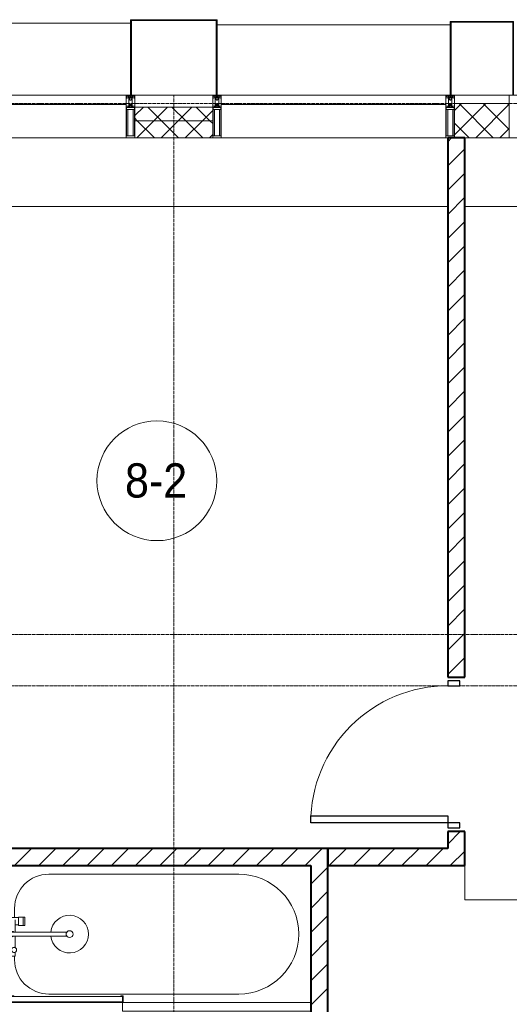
# Model space of a CAD drawing. Header units: millimetres. Extents: x 5617 to 106049, y 7718 to 209339.
# Tile 55 of 63: x 54419 to 57279, y 27840 to 33590. Entities that reach past the tile are written whole.
import ezdxf

# ---------------------------------------------------------------- set-up
doc = ezdxf.new("R2010")
doc.units = ezdxf.units.MM
doc.linetypes.add('ADSK_Линия сетки', pattern=[25, 20, -2.5, 0, -2.5])
doc.linetypes.add('Линия сетки', pattern=[25, 20, -2.5, 0, -2.5])
for name, color, linetype, lineweight in [('Двери', 7, 'Continuous', 18), ('Импосты витража', 7, 'Continuous', 18), ('Колонны', 7, 'Continuous', 18), ('Марки помещений', 7, 'Continuous', 20), ('Мебель', 7, 'Continuous', 18), ('Оси', 7, 'Continuous', 9), ('Панели витража', 7, 'Continuous', 18), ('Перекрытия', 7, 'Continuous', 18), ('Сантехнические приборы', 7, 'Continuous', 18), ('Стены', 7, 'Continuous', 18), ('Стены разрез', 7, 'Continuous', 40), ('Стены штриховка', 7, 'Continuous', 40), ('Элементы узлов', 7, 'Continuous', 18)]:
    doc.layers.add(name, color=color, linetype=linetype, lineweight=lineweight)
doc.styles.add('Arial_3', font='arial.ttf', dxfattribs={"width": 0.9, "height": 200})
pattern_1 = [(45, (0, 0), (-70.71068, 70.71068), [])]
pattern_2 = [(45, (0, 0), (-70.71068, 70.71068), []), (135, (0, 0), (-70.71068, -70.71068), [])]

# ---------------------------------------------------------------- blocks, each defined once
blk = doc.blocks.new('MR_Ванна - Санузел с ванной_1800x800-2638737-МКСС_К4_L18_61_500_')
at = {"layer": 'Сантехнические приборы', "color": 253, "true_color": 0xaaaaaa}
for p, q in [((630, 750), (-480, 750)), ((210, 800.1), (195, 800.1)), ((195, 800.1), (195, 760)), ((195, 760), (210, 760)), ((200, 765), (200, 795.1)), ((200, 795.1), (210, 795.1)), ((200, 795.1), (200, 765)), ((895, 795.1), (200, 795.1)), ((210, 765), (200, 765)), ((200, 765), (895, 765)), ((210, 795.1), (210, 800.1)), ((210, 800), (885, 800)), ((210, 760), (210, 765)), ((895, 765), (835, 765)), ((835, 765), (835, 760)), ((835, 760), (900, 760)), ((900, 800), (885, 800)), ((885, 800), (885, 795.1)), ((885, 795.1), (895, 795.1)), ((895, 795.1), (895, 765)), ((895, 765), (895, 795.1)), ((900, 760), (900, 800)), ((900, 760), (900, 509.8)), ((826.3, 529.1), (858, 529.1)), ((826.3, 505.7), (826.3, 529.1)), ((830, 529.1), (830, 550)), ((858, 529.1), (858, 411.3)), ((826.3, 411.3), (826.3, 478.7)), ((858, 493.3), (866, 493.3)), ((858, 466.4), (858, 493.3)), ((866, 466.4), (858, 466.4)), ((866, 496), (880, 496)), ((866, 464), (866, 496)), ((866, 493.3), (866, 466.4)), ((880, 464), (866, 464)), ((880, 509.8), (900, 509.8)), ((880, 450), (880, 509.8)), ((880, 496), (880, 464)), ((900, 509.8), (900, 450)), ((524.9, 411.3), (880, 411.3)), ((900, 450), (880, 450)), ((880, 411.3), (880, 388.7)), ((900, 450), (900, 360)), ((880, 388.7), (524.9, 388.7)), ((770.9, 301.9), (770.9, 348.9)), ((770.9, 348.9), (780, 348.9)), ((780, 301.9), (780, 348.9)), ((780, 348.9), (807.5, 348.9)), ((780, 348.9), (780, 301.9)), ((807.5, 348.9), (807.5, 301.9)), ((807.5, 303.8), (807.5, 346.6)), ((807.5, 346.6), (826.3, 346.6)), ((826.3, 316.7), (826.3, 388.7)), ((858, 388.7), (858, 316.7)), ((866, 314), (866, 346)), ((866, 346), (880, 346)), ((880, 300.2), (880, 360)), ((880, 360), (900, 360)), ((880, 346), (880, 314)), ((900, 360), (900, 300.2)), ((780, 301.9), (770.9, 301.9)), ((807.5, 301.9), (780, 301.9)), ((858, 303.8), (807.5, 303.8)), ((830, 250), (830, 303.8)), ((858, 316.7), (858, 343.6)), ((858, 343.6), (866, 343.6)), ((858, 316.7), (858, 303.8)), ((866, 316.7), (858, 316.7)), ((866, 343.6), (866, 316.7)), ((880, 314), (866, 314)), ((900, 300.2), (880, 300.2)), ((900, 300.2), (900, 0)), ((-480, 50), (630, 50))]:
    blk.add_line(p, q, dxfattribs=at)
for centre, radius, start, end in [((-480, 400), 350, 90, 270), ((630, 550), 200, 360, 90), ((508.5, 400), 110, 5.91598, 354.08402), ((832.8, 492.2), 15, 90, 270), ((832.8, 492.2), 15, 244.04828, 115.95172), ((832.8, 492.2), 15, 270, 90), ((508.5, 400), 20, 90, 270), ((508.5, 400), 20, 270, 90), ((508.5, 400), 20, 325.4667, 34.5333), ((843.9, 400), 15.5, 47.00933, 132.99067), ((843.9, 400), 15.5, 227.00933, 312.99067), ((630, 250), 200, 270, 360)]:
    blk.add_arc(centre, radius, start, end, dxfattribs=at)
blk = doc.blocks.new('MR_Зона обслуживания - MR_Зона обслуживания-2638739-МКСС_К4_L18_61_500_')
at = {"layer": 'Мебель', "lineweight": 9}
for p, q in [((550, 50), (-550, 50)), ((-550, 0), (545.1, 0)), ((550, 0.1), (550, 50))]:
    blk.add_line(p, q, dxfattribs=at)
blk = doc.blocks.new('A_DOR_Door - Вн_3_Одинарная_900x2100-3250834-МКСС_К4_L18_61_500_')
at = {"layer": 'Двери', "color": 253, "lineweight": 30, "true_color": 0xaaaaaa}
for p, q in [((-400, 50), (-400, 850)), ((-400, 850), (-360, 850)), ((-400, 50), (-400, 850)), ((-360, 850), (-360, 50)), ((-430, 50), (-430, -20)), ((-400, 50), (-430, 50)), ((-360, 50), (-400, 50)), ((-400, -20), (-400, 50)), ((430, 50), (400, 50)), ((400, 50), (400, -20)), ((430, -20), (430, 50)), ((-430, -20), (-400, -20)), ((400, -20), (430, -20))]:
    blk.add_line(p, q, dxfattribs=at)
at = {"layer": 'Двери', "color": 254, "lineweight": 9, "true_color": 0xd4d4d4}
blk.add_arc((-400, 50), 800, 360, 90, dxfattribs=at)
blk = doc.blocks.new('135_SLK_K4_AR_rvt-1-МКСС_К4_L18_61_500_')
at = {"layer": 'Стены разрез', "lineweight": 9, "true_color": 0xaaaaaa}
h = blk.add_hatch(dxfattribs=at)
h.set_pattern_fill('FP_3', color=253, style=0, pattern_type=2)
h.set_pattern_definition(pattern_1)
h.paths.add_polyline_path([(131250, 28650), (131250, 28850), (131150, 28850), (131150, 28650)])
h.paths.add_polyline_path([(131250, 29750), (131250, 32900), (131150, 32900), (131150, 29750)])
h = blk.add_hatch(dxfattribs=at)
h.set_pattern_fill('FP_3', color=253, style=0, pattern_type=2)
h.set_pattern_definition(pattern_1)
h.paths.add_polyline_path([(130350, 28650), (130350, 28750), (128500, 28750), (128500, 28650), (129396.2, 28650)])
h = blk.add_hatch(dxfattribs=at)
h.set_pattern_fill('FP_3', color=253, style=0, pattern_type=2)
h.set_pattern_definition(pattern_1)
h.paths.add_polyline_path([(130350, 26350), (130450, 26350), (130450, 26950), (130350, 26950), (130350, 26543.4)])
h.paths.add_polyline_path([(130450, 27750), (130450, 28750), (130350, 28750), (130350, 27750)])
h = blk.add_hatch(dxfattribs=at)
h.set_pattern_fill('FP_3', color=253, style=0, pattern_type=2)
h.set_pattern_definition(pattern_1)
h.paths.add_polyline_path([(130450, 28650), (131150, 28650), (131150, 28750), (130450, 28750)])
at = {"layer": 'Перекрытия', "color": 253, "true_color": 0xaaaaaa}
for p, q in [((131150, 32500), (128000, 32500)), ((136150, 32500), (131250, 32500))]:
    blk.add_line(p, q, dxfattribs=at)
at = {"layer": 'Стены', "color": 253, "true_color": 0xaaaaaa}
for p, q in [((131250.8, 28700), (131250, 28700)), ((131250.8, 28700), (131250.8, 28450.4)), ((131250, 28450.4), (131250, 28650)), ((131250, 28450.4), (131250, 28449.6)), ((132400, 28449.6), (131250, 28449.6)), ((131250.8, 28450.4), (132400, 28450.4))]:
    blk.add_line(p, q, dxfattribs=at)
at = {"layer": 'Стены разрез', "color": 253, "true_color": 0xaaaaaa}
for p, q in [((131250, 32900), (131150, 32900)), ((131150, 32900), (131150, 29750)), ((131250, 29750), (131250, 32900)), ((131150, 29750), (131250, 29750)), ((131250, 28850), (131150, 28850)), ((131150, 28850), (131150, 28750)), ((131250, 28650), (131250, 28850)), ((130350, 28750), (128500, 28750)), ((130450, 28750), (130350, 28750)), ((130450, 27750), (130450, 28750)), ((131150, 28750), (130450, 28750)), ((130450, 28750), (130450, 28650)), ((128500, 28650), (130350, 28650)), ((130350, 28650), (130350, 27750)), ((130450, 28650), (131150, 28650)), ((131150, 28650), (131250, 28650))]:
    blk.add_line(p, q, dxfattribs=at)
at = {"layer": 'Двери', "color": 253, "lineweight": 18, "true_color": 0xaaaaaa, "rotation": 90}
blk.add_blockref('A_DOR_Door - Вн_3_Одинарная_900x2100-3250834-МКСС_К4_L18_61_500_', (131200, 29300), dxfattribs=at)
at = {"layer": 'Мебель', "color": 253, "lineweight": 18, "true_color": 0xaaaaaa, "rotation": 180}
blk.add_blockref('MR_Зона обслуживания - MR_Зона обслуживания-2638739-МКСС_К4_L18_61_500_', (129800, 27850), dxfattribs=at)
at = {"layer": 'Сантехнические приборы', "color": 253, "lineweight": 18, "true_color": 0xaaaaaa, "rotation": 180}
blk.add_blockref('MR_Ванна - Санузел с ванной_1800x800-2638737-МКСС_К4_L18_61_500_', (129450, 28650), dxfattribs=at)
blk = doc.blocks.new('System Panel - A_PAN_Glass-7513417-МКСС_К4_L18_61_500_')
at = {"layer": 'Панели витража', "color": 253, "lineweight": 5, "true_color": 0xaaaaaa}
for p, q in [((656.25, 0), (-656.25, 0)), ((-656.25, 0), (-656.25, -55)), ((656.25, -55), (656.25, 0)), ((-656.25, -55), (656.25, -55))]:
    blk.add_line(p, q, dxfattribs=at)
blk = doc.blocks.new('Rectangular Mullion - R_StandardFrame_50Wx250H-5816490-МКСС_К4_L18_61_500_')
at = {"layer": 'Импосты витража', "color": 253, "lineweight": 5, "true_color": 0xaaaaaa}
blk.add_line((134740, 32900), (133427.5, 32900), dxfattribs=at)
blk = doc.blocks.new('Rectangular Mullion - 50Wx250H-2623690-МКСС_К4_L18_61_500_')
at = {"layer": 'Элементы узлов', "color": 253, "lineweight": 5, "true_color": 0xaaaaaa}
for p, q in [((-25, 65.2), (-25, 250)), ((-25, 250), (0, 250)), ((-23, 237.3), (0, 237.3)), ((-23, 237.3), (-23, 73.6)), ((-14.9, 84), (-14.9, 237.3)), ((25, 250), (0, 250)), ((23, 237.3), (0, 237.3)), ((14.9, 84), (14.9, 237.3)), ((23, 237.3), (23, 73.6)), ((25, 65.2), (25, 250)), ((-14, 65.2), (-25, 65.2)), ((0, 84), (-23, 84)), ((-0.5, 73.6), (-23, 73.6)), ((-14, 71.3), (-14, 65.2)), ((-10, 71.3), (-14, 71.3)), ((-10, 53), (-10, 71.3)), ((-7, 65.2), (-5.9, 67.3)), ((-7, 65.2), (-7, 54.7)), ((-4.1, 67.3), (-5.9, 67.3)), ((-4.1, 67.3), (-2.9, 65.1)), ((-2.9, 65.1), (-2.9, 54.6)), ((0, 84), (23, 84)), ((0.5, 73.6), (23, 73.6)), ((4.1, 67.3), (2.9, 65.1)), ((2.9, 65.1), (2.9, 54.6)), ((4.1, 67.3), (5.9, 67.3)), ((7, 65.2), (5.9, 67.3)), ((7, 65.2), (7, 54.7)), ((10, 71.3), (14, 71.3)), ((10, 53), (10, 71.3)), ((14, 71.3), (14, 65.2)), ((14, 65.2), (25, 65.2)), ((-23.8, 14.6), (-25, 14.2)), ((-25, 0), (-25, 14.2)), ((-22.3, 17), (-23.8, 17)), ((-23.8, 17), (-23.8, 14.6)), ((-22.5, 10.6), (-23.8, 14.6)), ((-22.5, 10.6), (-23.7, 9.9)), ((-23.7, 1.3), (-23.7, 9.9)), ((-23.7, 1.3), (-11.8, 1.3)), ((-23.2, 10.2), (-22.5, 8)), ((-22.5, 8), (-22.5, 4.5)), ((-21.3, 4.5), (-22.5, 4.5)), ((-22.3, 17), (-22.3, 16)), ((-22.3, 16), (-21.3, 16)), ((-19, 17.6), (-21.3, 16)), ((-21.3, 4.5), (-21.3, 6.5)), ((-21.3, 6.5), (-14.2, 6.5)), ((-18.4, 16.6), (-19, 17.6)), ((-7.4, 16.6), (-18.4, 16.6)), ((-14.2, 6.5), (-14.2, 4.5)), ((-13.2, 4.5), (-14.2, 4.5)), ((-13.2, 4.5), (-12.2, 7.2)), ((-12.7, 7.6), (-11.3, 11.4)), ((-12.7, 7.6), (-11.8, 6.9)), ((-12.2, 9), (-12.2, 14.8)), ((-12.2, 14.8), (0, 14.8)), ((-11.8, 1.3), (-11.8, 6.9)), ((-10.5, 11.2), (-11.3, 11.4)), ((-10.5, 1.5), (-10.5, 11.2)), ((-4.8, 1.5), (-10.5, 1.5)), ((-8.7, 53), (-10, 53)), ((-10, 53), (-10, 17)), ((-10, 17), (-7.5, 17)), ((-8.7, 53), (-7, 54.7)), ((-8.5, 23), (-1.5, 30)), ((-8.5, 18.5), (-8.5, 23)), ((-7.5, 18.5), (-8.5, 18.5)), ((-7.5, 17), (-7.5, 18.5)), ((-7.4, 18), (-7.4, 16.6)), ((-2.6, 18), (-7.4, 18)), ((0, 8), (-4.8, 8)), ((-4.8, 1.5), (-4.8, 8)), ((-1.3, 53), (-2.9, 54.6)), ((-2.6, 18), (-2.6, 16.8)), ((-2.6, 16.8), (0, 16.8)), ((-1.5, 30), (0, 30)), ((0, 53), (-1.3, 53)), ((0, 53), (1.3, 53)), ((1.5, 30), (0, 30)), ((2.6, 16.8), (0, 16.8)), ((0, 14.8), (0, 16.8)), ((0, 14.8), (0, 16.8)), ((12.2, 14.8), (0, 14.8)), ((0, 0), (0, 8)), ((0, 8), (4.8, 8)), ((0, 0), (0, 8)), ((1.3, 53), (2.9, 54.6)), ((8.5, 23), (1.5, 30)), ((2.6, 18), (2.6, 16.8)), ((2.6, 18), (7.4, 18)), ((4.8, 1.5), (4.8, 8)), ((4.8, 1.5), (10.5, 1.5)), ((8.7, 53), (7, 54.7)), ((7.4, 18), (7.4, 16.6)), ((7.4, 16.6), (18.4, 16.6)), ((7.5, 18.5), (8.5, 18.5)), ((7.5, 17), (7.5, 18.5)), ((10, 17), (7.5, 17)), ((8.5, 18.5), (8.5, 23)), ((8.7, 53), (10, 53)), ((10, 53), (10, 17)), ((10.5, 11.2), (11.3, 11.4)), ((10.5, 1.5), (10.5, 11.2)), ((12.7, 7.6), (11.3, 11.4)), ((12.7, 7.6), (11.8, 6.9)), ((11.8, 1.3), (11.8, 6.9)), ((23.7, 1.3), (11.8, 1.3)), ((12.2, 9), (12.2, 14.8)), ((13.2, 4.5), (12.2, 7.2)), ((13.2, 4.5), (14.2, 4.5)), ((21.3, 6.5), (14.2, 6.5)), ((14.2, 6.5), (14.2, 4.5)), ((18.4, 16.6), (19, 17.6)), ((19, 17.6), (21.3, 16)), ((22.3, 16), (21.3, 16)), ((21.3, 4.5), (21.3, 6.5)), ((21.3, 4.5), (22.5, 4.5)), ((22.3, 17), (22.3, 16)), ((22.3, 17), (23.8, 17)), ((22.5, 10.6), (23.8, 14.6)), ((22.5, 10.6), (23.7, 9.9)), ((23.2, 10.2), (22.5, 8)), ((22.5, 8), (22.5, 4.5)), ((23.7, 1.3), (23.7, 9.9)), ((23.8, 17), (23.8, 14.6)), ((23.8, 14.6), (25, 14.2)), ((25, 0), (25, 14.2)), ((-25, 0), (0, 0)), ((25, 0), (0, 0))]:
    blk.add_line(p, q, dxfattribs=at)
for centre, start, end in [((-0.5, 73.1), 360, 90), ((0.5, 73.1), 90, 180)]:
    blk.add_arc(centre, 0.5, start, end, dxfattribs=at)
blk = doc.blocks.new('Rectangular Mullion - R_StandardFrame_50Wx250H-V60-МКСС_К4_L18_61_500_')
at = {"layer": 'Импосты витража', "color": 253, "lineweight": 5, "true_color": 0xaaaaaa}
for p, q in [((-25, 0), (-25, 250)), ((-25, 250), (25, 250)), ((25, 250), (25, 0)), ((0, 0), (-25, 0)), ((25, 0), (5, 0))]:
    blk.add_line(p, q, dxfattribs=at)
blk = doc.blocks.new('Rectangular Mullion - R_StandardFrame_50Wx250H-7511672-МКСС_К4_L18_61_500_')
at = {"layer": 'Импосты витража', "color": 253, "lineweight": 5, "true_color": 0xaaaaaa}
for p, q in [((-25, 0), (-25, 250)), ((-25, 250), (25, 250)), ((25, 250), (25, 0)), ((-5, 0), (-25, 0)), ((25, 0), (0, 0))]:
    blk.add_line(p, q, dxfattribs=at)
blk = doc.blocks.new('Rectangular Mullion - R_StandardFrame_50Wx250H-V63-МКСС_К4_L18_61_500_')
at = {"layer": 'Импосты витража', "color": 253, "lineweight": 5, "true_color": 0xaaaaaa}
for p, q in [((-25, 0), (-25, 250)), ((-25, 250), (25, 250)), ((25, 250), (25, 135.1)), ((25, 128.4), (25, 113.4)), ((25, 110.1), (25, 0)), ((-5, 0), (-25, 0)), ((25, 0), (0, 0))]:
    blk.add_line(p, q, dxfattribs=at)
blk = doc.blocks.new('Rectangular Mullion - R_StandardFrame_50Wx250H-V64-МКСС_К4_L18_61_500_')
at = {"layer": 'Импосты витража', "color": 253, "lineweight": 5, "true_color": 0xaaaaaa}
blk.add_line((129272.5, 32900), (128000, 32900), dxfattribs=at)
blk = doc.blocks.new('A_SLK_PAN_Type1 - Прямой тип панели-6538307-МКСС_К4_L18_61_500_')
at = {"layer": 'Колонны', "lineweight": 5}
for p, q in [((-247.5, 0), (-252.5, 0)), ((-252.5, 0), (-252.5, -440)), ((-247.5, -435), (-247.5, 0)), ((227.5, 0), (-227.5, 0)), ((247.5, 0), (247.5, -435)), ((252.5, 0), (247.5, 0)), ((252.5, -440), (252.5, 0)), ((-252.5, -440), (252.5, -440)), ((247.5, -435), (-247.5, -435))]:
    blk.add_line(p, q, dxfattribs=at)
blk = doc.blocks.new('A_SLK_PAN_Type1 - Прямой тип панели-6538308-МКСС_К4_L18_61_500_')
at = {"layer": 'Колонны', "lineweight": 5}
for p, q in [((-180, 0), (-185, 0)), ((-185, 0), (-185, -430)), ((-180, -425), (-180, 0)), ((160, 0), (-160, 0)), ((180, 0), (180, -425)), ((185, 0), (180, 0)), ((185, -430), (185, 0)), ((-185, -430), (185, -430)), ((180, -425), (-180, -425))]:
    blk.add_line(p, q, dxfattribs=at)
blk = doc.blocks.new('A_OGR_PAN_Отлив - A_OGR_PAN_Отлив-6266202-МКСС_К4_L18_61_500_')
at = {"layer": 'Колонны', "color": 253, "lineweight": 5, "true_color": 0xaaaaaa}
blk.add_line((681.25, 410), (-681.25, 410), dxfattribs=at)
blk = doc.blocks.new('A_OGR_PAN_Отлив - A_OGR_PAN_Отлив-6265499-МКСС_К4_L18_61_500_')
at = {"layer": 'Колонны', "color": 253, "lineweight": 5, "true_color": 0xaaaaaa}
blk.add_line((681.25, 420), (-681.25, 420), dxfattribs=at)
blk = doc.blocks.new('135_SLK_K4_AR_FCD_rvt-1-МКСС_К4_L18_61_500_')
at = {"layer": 'Стены разрез', "lineweight": 5, "true_color": 0xaaaaaa}
h = blk.add_hatch(dxfattribs=at)
h.set_pattern_fill('FP_4', color=253, style=0, pattern_type=2)
h.set_pattern_definition(pattern_2)
h.paths.add_polyline_path([(129777.5, 33000), (129777.5, 33080), (129322.5, 33080), (129322.5, 33000)])
h = blk.add_hatch(dxfattribs=at)
h.set_pattern_fill('FP_4', color=253, style=0, pattern_type=2)
h.set_pattern_definition(pattern_2)
h.paths.add_polyline_path([(131510, 32900), (131510, 33100), (131190, 33100), (131190, 32900), (131349.5, 32900)])
h = blk.add_hatch(dxfattribs=at)
h.set_pattern_fill('FP_4', color=253, style=0, pattern_type=2)
h.set_pattern_definition(pattern_2)
h.paths.add_polyline_path([(129777.5, 32900), (129777.5, 33000), (129322.5, 33000), (129322.5, 32900)])
at = {"layer": 'Стены разрез', "color": 253, "lineweight": 9, "true_color": 0xaaaaaa}
for p, q in [((129777.5, 33080), (129322.5, 33080)), ((129322.5, 33080), (129322.5, 32900)), ((129777.5, 32900), (129777.5, 33080)), ((131510, 33100), (131190, 33100)), ((131190, 33100), (131190, 32900)), ((131510, 32900), (131510, 33100)), ((129322.5, 32900), (129777.5, 32900)), ((131190, 32900), (131510, 32900))]:
    blk.add_line(p, q, dxfattribs=at)
at = {"layer": 'Стены штриховка', "color": 253, "lineweight": 9, "true_color": 0xaaaaaa}
blk.add_line((129777.5, 33000), (129322.5, 33000), dxfattribs=at)
at = {"layer": 'Импосты витража', "color": 253, "lineweight": 5, "true_color": 0xaaaaaa, "extrusion": (0, 0, -1), "rotation": 180}
for name, p in [('Rectangular Mullion - 50Wx250H-2623690-МКСС_К4_L18_61_500_', (-129297.5, 33150)), ('Rectangular Mullion - R_StandardFrame_50Wx250H-V60-МКСС_К4_L18_61_500_', (-129297.5, 33150)), ('Rectangular Mullion - 50Wx250H-2623690-МКСС_К4_L18_61_500_', (-129802.5, 33150)), ('Rectangular Mullion - R_StandardFrame_50Wx250H-7511672-МКСС_К4_L18_61_500_', (-129802.5, 33150)), ('Rectangular Mullion - 50Wx250H-2623690-МКСС_К4_L18_61_500_', (-131165, 33150)), ('Rectangular Mullion - R_StandardFrame_50Wx250H-V60-МКСС_К4_L18_61_500_', (-131165, 33150)), ('Rectangular Mullion - R_StandardFrame_50Wx250H-V63-МКСС_К4_L18_61_500_', (-131535, 33150))]:
    blk.add_blockref(name, p, dxfattribs=at)
at = {"layer": 'Импосты витража', "color": 253, "lineweight": 5, "true_color": 0xaaaaaa}
for name, p in [('Rectangular Mullion - R_StandardFrame_50Wx250H-V64-МКСС_К4_L18_61_500_', (0, 0)), ('Rectangular Mullion - R_StandardFrame_50Wx250H-5816490-МКСС_К4_L18_61_500_', (-3600, 0))]:
    blk.add_blockref(name, p, dxfattribs=at)
at = {"layer": 'Колонны', "color": 253, "lineweight": 5, "true_color": 0xaaaaaa, "rotation": 180}
for name, p in [('A_SLK_PAN_Type1 - Прямой тип панели-6538307-МКСС_К4_L18_61_500_', (129550, 33150)), ('A_SLK_PAN_Type1 - Прямой тип панели-6538308-МКСС_К4_L18_61_500_', (131350, 33150))]:
    blk.add_blockref(name, p, dxfattribs=at)
at = {"layer": 'Колонны', "color": 253, "lineweight": 5, "true_color": 0xaaaaaa}
for name, p in [('A_OGR_PAN_Отлив - A_OGR_PAN_Отлив-6265499-МКСС_К4_L18_61_500_', (128616.3, 33150)), ('A_OGR_PAN_Отлив - A_OGR_PAN_Отлив-6266202-МКСС_К4_L18_61_500_', (130483.8, 33150))]:
    blk.add_blockref(name, p, dxfattribs=at)
at = {"layer": 'Панели витража', "color": 253, "lineweight": 5, "true_color": 0xaaaaaa}
for p in [(128616.3, 33150), (130483.8, 33150)]:
    blk.add_blockref('System Panel - A_PAN_Glass-7513417-МКСС_К4_L18_61_500_', p, dxfattribs=at)
blk = doc.blocks.new('050_Марка_Помещение - Номер-620969-МКСС_К4_L18_61_500_')
at = {"layer": 'Марки помещений'}
blk.add_circle((0, 0), 3.5, dxfattribs=at)

msp = doc.modelspace()

# ---------------------------------------------------------------- linework, layer by layer
at = {"layer": 'Оси', "linetype": 'Линия сетки'}
msp.add_line((55319, 12025.7), (55319, 33150), dxfattribs=at)
at = {"layer": 'Оси', "linetype": 'ADSK_Линия сетки'}
for p, q in [((62569, 33100), (24700.4, 33100)), ((62569, 30000), (25970.4, 30000)), ((62569, 29700), (24700.4, 29700))]:
    msp.add_line(p, q, dxfattribs=at)

# ---------------------------------------------------------------- block references
at = {"lineweight": 5}
for name in ['135_SLK_K4_AR_FCD_rvt-1-МКСС_К4_L18_61_500_', '135_SLK_K4_AR_rvt-1-МКСС_К4_L18_61_500_']:
    msp.add_blockref(name, (-74231, 0), dxfattribs=at)
at = {"layer": 'Марки помещений', "xscale": 99.99999999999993, "yscale": 99.99999999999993, "zscale": 99.99999999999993}
msp.add_blockref('050_Марка_Помещение - Номер-620969-МКСС_К4_L18_61_500_', (55220.5, 30897.6), dxfattribs=at)

# ---------------------------------------------------------------- texts
at = {"layer": 'Марки помещений', "lineweight": 9, "insert": (55034, 30999.3), "char_height": 200, "width": 447.342, "attachment_point": 1, "style": 'Arial_3'}
msp.add_mtext('8-2', dxfattribs=at)

doc.saveas('drawing.dxf')
